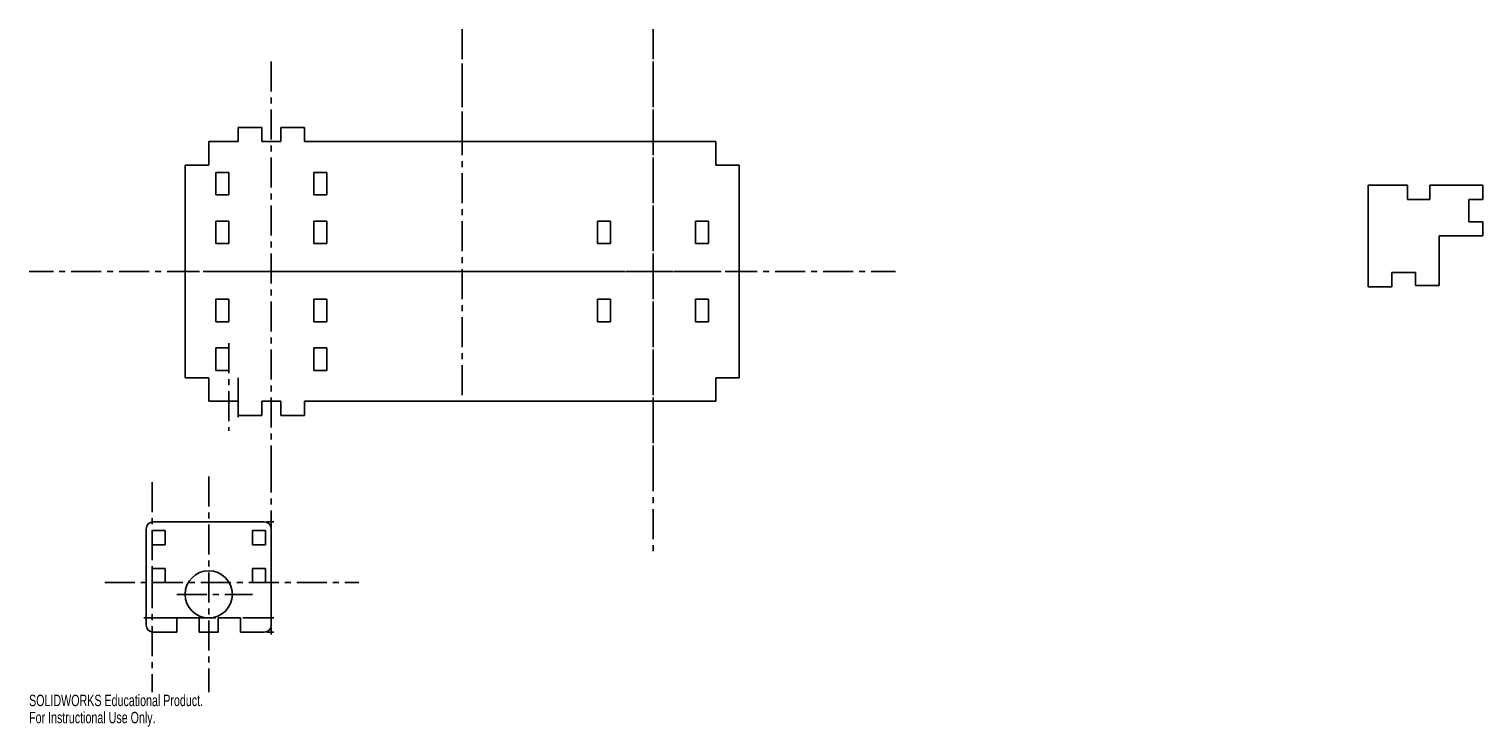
# Model space of a CAD drawing. Header units: millimetres. Extents: x -196 to 420, y -184 to 112.
import ezdxf

# ---------------------------------------------------------------- set-up
doc = ezdxf.new("R2010")
doc.units = ezdxf.units.MM
doc.linetypes.add('CENTERX2', pattern=[20.32, 12.7, -2.54, 2.54, -2.54])
doc.styles.add('SLDTEXTSTYLE0', font='TXT', dxfattribs={"width": 0.7})

msp = doc.modelspace()

# ---------------------------------------------------------------- linework, layer by layer
at = {"color": 7, "linetype": 'CENTERX2'}
for p, q in [((-12.65, 64.27), (-12.65, 111.87)), ((-12.65, 111.87), (-12.65, -45.73)), ((68.2, 111.87), (68.2, -110.69)), ((-93.5, 98.11), (-93.5, -71.59)), ((68.2, 98.11), (68.2, -71.59)), ((-63.9, 9.27), (-196.09, 9.27)), ((38.61, 9.27), (-134.25, 9.27)), ((-120, 9.27), (-63.9, 9.27)), ((-63.9, 9.27), (108.95, 9.27)), ((38.61, 9.27), (170.8, 9.27)), ((94.7, 9.27), (38.61, 9.27)), ((381.04, 8.77), (391.04, 8.77)), ((-111.5, -21.13), (-111.5, -58.22)), ((-107.5, -35.73), (-107.5, -52.37)), ((-93.5, -71.59), (-93.5, -140.46)), ((-144, -79.99), (-144, -168.93)), ((-120, -77.59), (-120, -168.93)), ((-164.03, -122.46), (-56.42, -122.46)), ((-133.5, -127.46), (-101.5, -127.46))]:
    msp.add_line(p, q, dxfattribs=at)
at = {"color": 7, "linetype": 'Continuous'}
for p, q in [((-107.5, 70.27), (-97.5, 70.27)), ((-107.5, 64.27), (-107.5, 70.27)), ((-97.5, 64.27), (-97.5, 70.27)), ((-89.5, 64.27), (-89.5, 70.27)), ((-79.5, 70.27), (-89.5, 70.27)), ((-79.5, 64.27), (-79.5, 70.27)), ((-120, 64.27), (-107.5, 64.27)), ((-120, 64.27), (-120, 54.27)), ((-97.5, 64.27), (-89.5, 64.27)), ((-79.5, 64.27), (94.7, 64.27)), ((94.7, 64.27), (94.7, 54.27)), ((-120, 54.27), (-130, 54.27)), ((-130, 54.27), (-130, -35.73)), ((-111.5, 51.19), (-117, 51.19)), ((-117, 51.19), (-117, 41.69)), ((-111.5, 51.19), (-111.5, 41.69)), ((-75.5, 51.19), (-75.5, 41.69)), ((-75.5, 51.19), (-70, 51.19)), ((-70, 51.19), (-70, 41.69)), ((94.7, 54.27), (104.7, 54.27)), ((104.7, 54.27), (104.7, -35.73)), ((371.04, 8.77), (371.04, 45.77)), ((371.04, 45.77), (387.62, 45.77)), ((387.62, 45.77), (387.62, 39.77)), ((397.12, 45.77), (413.62, 45.77)), ((397.12, 45.77), (397.12, 39.77)), ((413.62, 45.77), (419.62, 45.77)), ((419.62, 45.77), (419.62, 39.77)), ((-111.5, 41.69), (-117, 41.69)), ((-75.5, 41.69), (-70, 41.69)), ((387.62, 39.77), (397.12, 39.77)), ((413.62, 30.27), (413.62, 39.77)), ((413.62, 39.77), (419.62, 39.77)), ((-117, 30.59), (-111.5, 30.59)), ((-117, 21.09), (-117, 30.59)), ((-111.5, 21.09), (-111.5, 30.59)), ((-75.5, 21.09), (-75.5, 30.59)), ((-70, 30.59), (-75.5, 30.59)), ((-70, 21.09), (-70, 30.59)), ((44.7, 30.59), (50.2, 30.59)), ((44.7, 21.09), (44.7, 30.59)), ((50.2, 21.09), (50.2, 30.59)), ((91.7, 30.59), (86.2, 30.59)), ((86.2, 21.09), (86.2, 30.59)), ((91.7, 21.09), (91.7, 30.59)), ((413.62, 30.27), (419.62, 30.27)), ((419.62, 24.27), (419.62, 30.27)), ((-117, 21.09), (-111.5, 21.09)), ((-70, 21.09), (-75.5, 21.09)), ((44.7, 21.09), (50.2, 21.09)), ((91.7, 21.09), (86.2, 21.09)), ((401.04, 24.27), (413.62, 24.27)), ((401.04, 9.27), (401.04, 24.27)), ((413.62, 24.27), (419.62, 24.27)), ((413.62, 24.27), (419.62, 24.27)), ((371.04, 8.77), (371.04, 2.77)), ((381.04, 8.77), (391.04, 8.77)), ((381.04, 8.77), (381.04, 2.77)), ((391.04, 8.77), (391.04, 3.27)), ((401.04, 9.27), (401.04, 3.27)), ((371.04, 2.77), (381.04, 2.77)), ((401.04, 3.27), (391.04, 3.27)), ((-117, -2.54), (-111.5, -2.54)), ((-117, -2.54), (-117, -12.04)), ((-111.5, -2.54), (-111.5, -12.04)), ((-75.5, -2.54), (-75.5, -12.04)), ((-70, -2.54), (-75.5, -2.54)), ((-70, -2.54), (-70, -12.04)), ((44.7, -2.54), (50.2, -2.54)), ((44.7, -2.54), (44.7, -12.04)), ((50.2, -2.54), (50.2, -12.04)), ((86.2, -2.54), (86.2, -12.04)), ((91.7, -2.54), (86.2, -2.54)), ((91.7, -2.54), (91.7, -12.04)), ((-117, -12.04), (-111.5, -12.04)), ((-70, -12.04), (-75.5, -12.04)), ((44.7, -12.04), (50.2, -12.04)), ((91.7, -12.04), (86.2, -12.04)), ((-111.5, -23.14), (-117, -23.14)), ((-117, -32.64), (-117, -23.14)), ((-111.5, -32.64), (-111.5, -23.14)), ((-75.5, -32.64), (-75.5, -23.14)), ((-75.5, -23.14), (-70, -23.14)), ((-70, -32.64), (-70, -23.14)), ((-120, -35.73), (-130, -35.73)), ((-120, -35.73), (-120, -45.73)), ((-111.5, -32.64), (-117, -32.64)), ((-75.5, -32.64), (-70, -32.64)), ((94.7, -35.73), (94.7, -45.73)), ((94.7, -35.73), (104.7, -35.73)), ((-120, -45.73), (-107.5, -45.73)), ((-107.5, -45.73), (-107.5, -51.73)), ((-97.5, -45.73), (-97.5, -51.73)), ((-97.5, -45.73), (-89.5, -45.73)), ((-89.5, -45.73), (-89.5, -51.73)), ((-79.5, -45.73), (94.7, -45.73)), ((-79.5, -45.73), (-79.5, -51.73)), ((-107.5, -51.73), (-97.5, -51.73)), ((-79.5, -51.73), (-89.5, -51.73)), ((-143.5, -96.73), (-96.5, -96.73)), ((-95.5, -96.73), (-92.5, -96.73)), ((-93.5, -98.73), (-93.5, -95.73)), ((-146.5, -100.46), (-146.5, -99.73)), ((-146.5, -100.46), (-146.5, -134.46)), ((-144, -106.46), (-144, -100.46)), ((-144, -100.46), (-138.5, -100.46)), ((-138.5, -106.46), (-138.5, -100.46)), ((-101.5, -106.46), (-101.5, -100.46)), ((-96, -100.46), (-101.5, -100.46)), ((-96, -106.46), (-96, -100.46)), ((-93.5, -99.73), (-93.5, -100.46)), ((-93.5, -100.46), (-93.5, -134.46)), ((-144, -106.46), (-138.5, -106.46)), ((-96, -106.46), (-101.5, -106.46)), ((-144, -122.46), (-144, -116.46)), ((-144, -116.46), (-138.5, -116.46)), ((-138.5, -122.46), (-138.5, -116.46)), ((-101.5, -122.46), (-101.5, -116.46)), ((-96, -116.46), (-101.5, -116.46)), ((-96, -122.46), (-96, -116.46)), ((-144, -122.46), (-138.5, -122.46)), ((-96, -122.46), (-101.5, -122.46)), ((-146.5, -140.46), (-146.5, -134.46)), ((-93.5, -140.46), (-93.5, -134.46)), ((-117, -137.46), (-147.5, -137.46)), ((-146.5, -135.46), (-146.5, -138.46)), ((-124, -137.46), (-133.5, -137.46)), ((-124, -137.46), (-133.5, -137.46)), ((-133.5, -137.46), (-133.5, -143.46)), ((-124, -137.46), (-124, -143.46)), ((-106.5, -137.46), (-116, -137.46)), ((-116, -137.46), (-116, -143.46)), ((-106.5, -137.46), (-106.5, -143.46)), ((-105.5, -137.46), (-92.5, -137.46)), ((-93.5, -135.46), (-93.5, -138.46)), ((-93.5, -141.46), (-93.5, -144.46)), ((-133.5, -143.46), (-143.5, -143.46)), ((-124, -143.46), (-116, -143.46)), ((-106.5, -143.46), (-96.5, -143.46)), ((-95.5, -143.46), (-92.5, -143.46))]:
    msp.add_line(p, q, dxfattribs=at)
msp.add_circle((-120, -127.46), 10, dxfattribs=at)
for centre, start, end in [((-143.5, -99.73), 90, 180), ((-96.5, -99.73), 0, 90), ((-143.5, -140.46), 180, 270), ((-96.5, -140.46), 270, 0)]:
    msp.add_arc(centre, 3, start, end, dxfattribs=at)

# ---------------------------------------------------------------- texts
at = {"color": 7, "linetype": 'Continuous', "char_height": 4.8336, "attachment_point": 1, "style": 'SLDTEXTSTYLE0'}
for s, insert in [('SOLIDWORKS Educational Product.', (-196.09, -169.95)), ('For Instructional Use Only.', (-196.09, -177.2))]:
    msp.add_mtext(s, dxfattribs=dict(at, insert=insert))

doc.saveas('drawing.dxf')
